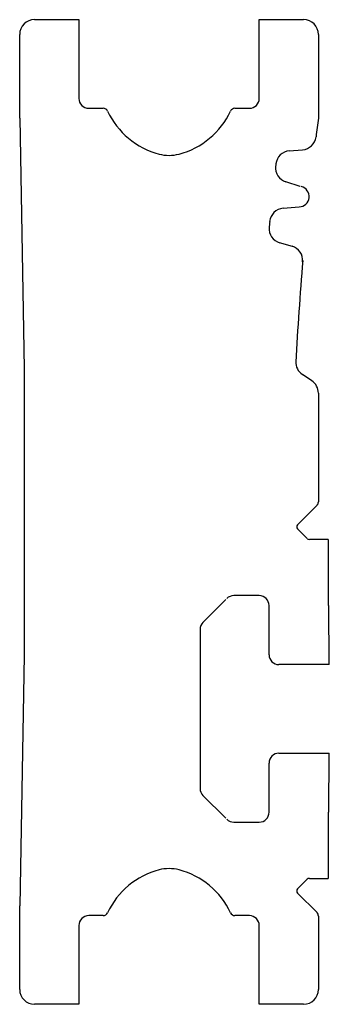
# Model space of a CAD drawing. Header units: millimetres. Extents: x 27 to 59, y 10 to 110.
import ezdxf

# ---------------------------------------------------------------- set-up
doc = ezdxf.new("R2010")
doc.units = ezdxf.units.MM
doc.header["$LTSCALE"] = 7.808841
doc.layers.get('0').update_dxf_attribs({"linetype": 'CONTINUOUS'})

msp = doc.modelspace()

# ---------------------------------------------------------------- linework, layer by layer
at = {"color": 7}
for p, q in [((28.88, 109.9), (33.38, 109.9)), ((33.38, 109.9), (33.38, 101.9)), ((51.68, 101.9), (51.68, 109.9)), ((51.68, 109.9), (56.18, 109.9)), ((27.38, 99.9), (27.38, 108.4)), ((57.68, 108.4), (57.68, 99.9)), ((34.38, 100.9), (35.85, 100.9)), ((49.22, 100.9), (50.68, 100.9)), ((27.38, 99.9), (27.83, 74.47)), ((54.73, 96.57), (56.08, 96.69)), ((53.37, 95.25), (53.32, 94.88)), ((55.84, 92.97), (54.37, 93.42)), ((54.1, 90.75), (55.73, 90.89)), ((55.05, 86.87), (53.72, 87.25)), ((27.83, 74.47), (27.83, 45.33)), ((57.02, 73.22), (56.06, 73.86)), ((57.68, 71.97), (57.68, 60.93)), ((55.56, 58.6), (57.54, 60.58)), ((56.55, 57.19), (55.56, 58.18)), ((58.68, 57.1), (56.77, 57.1)), ((58.68, 57.1), (58.68, 50.4)), ((51.68, 51.4), (49.1, 51.4)), ((45.93, 48.64), (48.28, 51)), ((52.68, 45.4), (52.68, 50.4)), ((58.78, 44.4), (58.73, 50.4)), ((45.68, 47.98), (45.68, 31.81)), ((27.83, 45.33), (27.38, 19.9)), ((58.78, 44.4), (53.68, 44.4)), ((53.68, 35.4), (58.78, 35.4)), ((58.73, 29.4), (58.78, 35.4)), ((52.68, 29.4), (52.68, 34.4)), ((48.28, 28.8), (45.93, 31.15)), ((58.68, 29.4), (58.68, 22.69)), ((49.1, 28.4), (51.68, 28.4)), ((55.56, 21.61), (56.55, 22.6)), ((56.77, 22.69), (58.68, 22.69)), ((57.54, 19.22), (55.56, 21.19)), ((27.38, 11.4), (27.38, 19.9)), ((35.85, 18.9), (34.38, 18.9)), ((50.68, 18.9), (49.22, 18.9)), ((57.68, 18.86), (57.68, 11.4)), ((33.38, 17.9), (33.38, 9.9)), ((51.68, 9.9), (51.68, 17.9)), ((33.38, 9.9), (28.88, 9.9)), ((56.18, 9.9), (51.68, 9.9))]:
    msp.add_line(p, q, dxfattribs=at)
for centre, radius, start, end in [((28.88, 108.4), 1.5, 90, 180), ((56.18, 108.4), 1.5, 0, 90), ((34.38, 101.9), 1, 180, 270), ((50.68, 101.9), 1, 270, 360), ((35.85, 100.4), 0.5, 24.9772, 90), ((43.55, 103.99), 8, 204.9772, 255.2909), ((41.52, 103.99), 8, 284.7091, 335.0228), ((49.22, 100.4), 0.5, 90, 155.0228), ((355.01, 59.9), 300, 172.3377, 172.7046), ((55.95, 98.18), 1.5, 274.9201, 352.7046), ((42.53, 100.12), 4, 255.2909, 284.7091), ((54.86, 95.08), 1.5, 94.9201, 173.3148), ((54.83, 94.85), 1.5, 173.3581, 252.9047), ((55.7, 91.93), 1.04, 271.4201, 76.3439), ((54.23, 89.25), 1.5, 94.9053, 174.4252), ((355.01, 59.9), 303.7, 174.4252, 174.5549), ((54.18, 88.68), 1.5, 174.5349, 253.9205), ((54.59, 85.44), 1.5, 355.1406, 73.9205), ((355.01, 59.9), 300, 175.1194, 177.0914), ((56.89, 75.11), 1.5, 177.0788, 236.0921), ((56.18, 71.97), 1.5, 0, 56.0921), ((57.18, 60.93), 0.5, 315, 360), ((55.78, 58.39), 0.3, 135, 225), ((56.77, 57.4), 0.3, 225, 270), ((49.1, 50.4), 1, 90, 135), ((51.68, 50.4), 1, 0, 90), ((46.68, 47.98), 1, 135, 180), ((53.68, 45.4), 1, 180, 270), ((53.68, 34.4), 1, 90, 180), ((46.68, 31.81), 1, 180, 225), ((51.68, 29.4), 1, 270, 360), ((49.1, 29.4), 1, 225, 270), ((43.55, 15.81), 8, 104.7091, 155.0228), ((42.53, 19.68), 4, 75.2909, 104.7091), ((41.52, 15.81), 8, 24.9772, 75.2909), ((56.77, 22.39), 0.3, 90, 135), ((55.78, 21.4), 0.3, 135, 225), ((35.85, 19.4), 0.5, 270, 335.0228), ((49.22, 19.4), 0.5, 204.9772, 270), ((57.18, 18.86), 0.5, 0, 45), ((34.38, 17.9), 1, 90, 180), ((50.68, 17.9), 1, 0, 90), ((28.88, 11.4), 1.5, 180, 270), ((56.18, 11.4), 1.5, 270, 360)]:
    msp.add_arc(centre, radius, start, end, dxfattribs=at)

doc.saveas('drawing.dxf')
